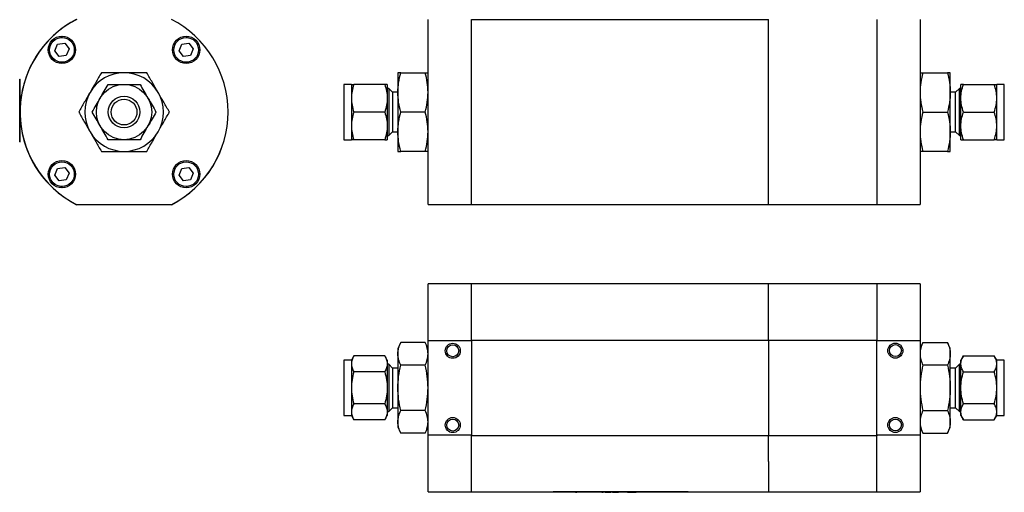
# Model space of a CAD drawing. Header units: inches. Extents: x 5.2 to 32.1, y 1.2 to 20.9.
# Tile 1 of 13: x 5.2 to 20.8, y 1.2 to 8.7. Entities that reach past the tile are written whole.
import ezdxf

# ---------------------------------------------------------------- set-up
doc = ezdxf.new("R2010")
doc.units = ezdxf.units.IN
doc.header["$MEASUREMENT"] = 0

msp = doc.modelspace()

# ---------------------------------------------------------------- linework, layer by layer
at = {"color": 7, "linetype": 'Continuous', "lineweight": 25}
for p, q in [((11.657, 5.795), (11.657, 8.74)), ((12.346, 7.267), (12.346, 8.74)), ((17.071, 8.735), (12.346, 8.735)), ((17.071, 8.436), (17.071, 8.736)), ((18.795, 8.74), (18.795, 5.795)), ((19.484, 8.74), (19.484, 5.795)), ((5.815, 8.451), (5.84, 8.472)), ((7.802, 8.472), (7.827, 8.451)), ((5.721, 8.24), (5.764, 8.345)), ((5.764, 8.345), (5.877, 8.36)), ((5.877, 8.36), (5.946, 8.27)), ((7.697, 8.24), (7.74, 8.345)), ((7.74, 8.345), (7.853, 8.36)), ((7.853, 8.36), (7.922, 8.27)), ((17.071, 5.798), (17.071, 8.436)), ((5.617, 8.248), (5.637, 8.273)), ((5.79, 8.15), (5.721, 8.24)), ((5.902, 8.165), (5.79, 8.15)), ((5.946, 8.27), (5.902, 8.165)), ((7.766, 8.15), (7.697, 8.24)), ((7.878, 8.165), (7.766, 8.15)), ((7.922, 8.27), (7.878, 8.165)), ((8.005, 8.273), (8.026, 8.248)), ((11.177, 7.892), (11.177, 7.58)), ((11.222, 7.892), (11.612, 7.892)), ((19.529, 7.892), (19.919, 7.892)), ((19.964, 7.58), (19.964, 7.892)), ((5.161, 6.792), (5.161, 7.792)), ((5.161, 7.792), (5.166, 7.792)), ((5.161, 7.695), (5.161, 7.706)), ((5.161, 7.706), (5.161, 7.706)), ((5.166, 6.792), (5.166, 7.792)), ((10.437, 7.707), (10.317, 7.707)), ((10.317, 7.707), (10.317, 6.886)), ((10.437, 7.707), (10.437, 7.487)), ((10.968, 7.707), (10.477, 7.707)), ((11.007, 7.707), (11.007, 7.487)), ((20.134, 7.487), (20.134, 7.707)), ((20.173, 7.707), (20.665, 7.707)), ((20.824, 7.707), (20.704, 7.707)), ((20.704, 7.487), (20.704, 7.707)), ((20.824, 7.648), (20.824, 7.707)), ((5.161, 7.653), (5.161, 7.653)), ((5.161, 7.634), (5.161, 7.634)), ((5.161, 7.571), (5.161, 7.634)), ((5.161, 7.571), (5.161, 7.571)), ((5.161, 7.563), (5.161, 7.567)), ((5.161, 7.563), (5.161, 7.563)), ((11.033, 7.642), (11.007, 7.642)), ((11.092, 7.583), (11.033, 7.642)), ((11.033, 7.642), (11.033, 6.943)), ((11.177, 7.583), (11.092, 7.583)), ((11.092, 7.583), (11.092, 6.994)), ((11.177, 7.58), (11.177, 6.955)), ((20.049, 7.583), (19.964, 7.583)), ((19.964, 6.955), (19.964, 7.58)), ((20.109, 7.642), (20.049, 7.583)), ((20.049, 7.541), (20.049, 7.583)), ((20.049, 6.952), (20.049, 7.541)), ((20.134, 7.642), (20.109, 7.642)), ((20.109, 7.592), (20.109, 7.642)), ((20.109, 6.892), (20.109, 7.592)), ((20.824, 6.827), (20.824, 7.648)), ((10.437, 7.487), (10.437, 7.047)), ((11.007, 7.487), (11.007, 7.047)), ((20.134, 7.047), (20.134, 7.487)), ((20.704, 7.047), (20.704, 7.487)), ((5.161, 7.32), (5.161, 7.298)), ((5.161, 7.32), (5.161, 7.32)), ((5.161, 7.298), (5.161, 7.298)), ((5.161, 7.277), (5.161, 7.298)), ((5.161, 7.277), (5.161, 7.277)), ((5.161, 7.256), (5.161, 7.277)), ((5.161, 7.256), (5.161, 7.256)), ((5.161, 7.222), (5.161, 7.256)), ((5.161, 7.222), (5.161, 7.222)), ((5.161, 7.222), (5.161, 7.192)), ((10.968, 7.267), (10.477, 7.267)), ((11.612, 7.267), (11.222, 7.267)), ((12.346, 5.798), (12.346, 7.267)), ((19.529, 7.267), (19.919, 7.267)), ((20.173, 7.267), (20.665, 7.267)), ((5.161, 7.192), (5.161, 7.192)), ((5.161, 7.177), (5.161, 7.192)), ((5.161, 7.177), (5.161, 7.177)), ((5.161, 7.177), (5.161, 7.162)), ((5.161, 7.162), (5.161, 7.162)), ((5.161, 7.132), (5.161, 7.162)), ((5.161, 7.132), (5.161, 7.132)), ((5.161, 7.099), (5.161, 7.132)), ((5.161, 7.099), (5.161, 7.099)), ((5.161, 7.077), (5.161, 7.099)), ((5.161, 7.077), (5.161, 7.056)), ((5.161, 7.077), (5.161, 7.077)), ((5.161, 7.056), (5.161, 7.056)), ((5.161, 7.056), (5.161, 7.035)), ((5.161, 7.035), (5.161, 7.035)), ((10.437, 7.047), (10.437, 6.827)), ((11.007, 7.047), (11.007, 6.827)), ((11.007, 6.892), (11.033, 6.892)), ((11.033, 6.892), (11.092, 6.952)), ((11.033, 6.943), (11.033, 6.892)), ((11.092, 6.994), (11.092, 6.952)), ((11.092, 6.952), (11.177, 6.952)), ((11.177, 6.955), (11.177, 6.642)), ((19.964, 6.642), (19.964, 6.955)), ((19.964, 6.952), (20.049, 6.952)), ((20.049, 6.952), (20.109, 6.892)), ((20.109, 6.892), (20.134, 6.892)), ((20.134, 6.827), (20.134, 7.047)), ((20.704, 6.827), (20.704, 7.047)), ((5.161, 6.792), (5.166, 6.792)), ((10.317, 6.886), (10.317, 6.827)), ((10.317, 6.827), (10.437, 6.827)), ((10.968, 6.827), (10.477, 6.827)), ((20.173, 6.827), (20.665, 6.827)), ((20.704, 6.827), (20.824, 6.827)), ((11.612, 6.642), (11.222, 6.642)), ((19.919, 6.642), (19.529, 6.642)), ((5.637, 6.262), (5.617, 6.286)), ((5.721, 6.264), (5.764, 6.369)), ((5.764, 6.369), (5.877, 6.384)), ((5.877, 6.384), (5.946, 6.294)), ((5.946, 6.294), (5.902, 6.189)), ((7.697, 6.264), (7.74, 6.369)), ((7.74, 6.369), (7.853, 6.384)), ((7.853, 6.384), (7.922, 6.294)), ((7.922, 6.294), (7.878, 6.189)), ((8.026, 6.286), (8.005, 6.262)), ((5.79, 6.174), (5.721, 6.264)), ((5.902, 6.189), (5.79, 6.174)), ((7.766, 6.174), (7.697, 6.264)), ((7.878, 6.189), (7.766, 6.174)), ((5.84, 6.063), (5.815, 6.083)), ((7.827, 6.083), (7.802, 6.063)), ((6.061, 5.798), (6.063, 5.798)), ((7.579, 5.798), (7.581, 5.798)), ((12.346, 5.795), (12.346, 5.798)), ((12.346, 5.798), (17.071, 5.798)), ((17.071, 5.799), (18.795, 5.799)), ((6.069, 5.795), (7.574, 5.795)), ((11.657, 5.795), (12.346, 5.795)), ((18.795, 5.795), (19.484, 5.795)), ((12.346, 4.536), (11.657, 4.536)), ((11.657, 3.635), (11.657, 4.536)), ((17.071, 4.536), (12.346, 4.536)), ((12.346, 3.643), (12.346, 4.536)), ((17.071, 3.643), (17.071, 4.536)), ((18.795, 4.535), (17.071, 4.535)), ((19.484, 4.536), (18.795, 4.536)), ((18.795, 4.536), (18.795, 3.635)), ((19.484, 4.536), (19.484, 3.635)), ((11.222, 3.604), (11.177, 3.507)), ((11.612, 3.604), (11.222, 3.604)), ((11.657, 3.507), (11.612, 3.604)), ((11.657, 3.635), (12.346, 3.635)), ((11.657, 2.13), (11.657, 3.635)), ((12.346, 3.635), (12.346, 3.643)), ((12.346, 3.643), (17.071, 3.643)), ((12.346, 3.64), (12.346, 3.643)), ((12.346, 3.635), (12.346, 2.13)), ((17.071, 3.643), (17.071, 2.122)), ((17.071, 3.641), (18.795, 3.641)), ((18.795, 3.635), (19.484, 3.635)), ((18.795, 2.13), (18.795, 3.635)), ((19.484, 3.635), (19.484, 2.13)), ((19.529, 3.604), (19.484, 3.507)), ((19.529, 3.604), (19.919, 3.604)), ((19.964, 3.507), (19.919, 3.604)), ((11.177, 3.507), (11.177, 3.424)), ((19.964, 3.424), (19.964, 3.507)), ((10.437, 3.322), (10.317, 3.322)), ((10.317, 3.322), (10.317, 3.102)), ((10.477, 3.391), (10.437, 3.322)), ((10.437, 3.322), (10.437, 3.264)), ((10.968, 3.391), (10.477, 3.391)), ((11.007, 3.322), (10.968, 3.391)), ((11.007, 3.322), (11.007, 3.264)), ((11.177, 3.424), (11.177, 2.882)), ((19.964, 2.882), (19.964, 3.424)), ((20.173, 3.391), (20.134, 3.322)), ((20.134, 3.264), (20.134, 3.322)), ((20.173, 3.391), (20.665, 3.391)), ((20.704, 3.322), (20.665, 3.391)), ((20.824, 3.322), (20.704, 3.322)), ((20.704, 3.264), (20.704, 3.322)), ((20.824, 2.442), (20.824, 3.322)), ((10.437, 3.264), (10.437, 2.882)), ((10.968, 3.137), (10.477, 3.137)), ((11.007, 3.264), (11.007, 2.882)), ((11.033, 3.257), (11.007, 3.257)), ((11.092, 3.198), (11.033, 3.257)), ((11.033, 3.257), (11.033, 3.07)), ((11.177, 3.198), (11.092, 3.198)), ((11.092, 3.198), (11.092, 3.04)), ((11.612, 3.243), (11.222, 3.243)), ((19.919, 3.243), (19.529, 3.243)), ((20.049, 3.198), (19.964, 3.198)), ((20.109, 3.257), (20.049, 3.198)), ((20.049, 2.567), (20.049, 3.198)), ((20.134, 3.257), (20.109, 3.257)), ((20.109, 2.507), (20.109, 3.257)), ((20.134, 2.882), (20.134, 3.264)), ((20.173, 3.137), (20.665, 3.137)), ((20.704, 2.882), (20.704, 3.264)), ((10.317, 3.102), (10.317, 2.442)), ((11.033, 3.07), (11.033, 2.507)), ((11.092, 3.04), (11.092, 2.567)), ((10.437, 2.882), (10.437, 2.501)), ((11.007, 2.882), (11.007, 2.501)), ((11.177, 2.882), (11.177, 2.341)), ((19.964, 2.341), (19.964, 2.882)), ((20.134, 2.501), (20.134, 2.882)), ((20.704, 2.501), (20.704, 2.882)), ((10.968, 2.628), (10.477, 2.628)), ((11.007, 2.507), (11.033, 2.507)), ((11.033, 2.507), (11.092, 2.567)), ((11.092, 2.567), (11.177, 2.567)), ((11.612, 2.522), (11.222, 2.522)), ((19.529, 2.522), (19.919, 2.522)), ((19.964, 2.567), (20.049, 2.567)), ((20.049, 2.567), (20.109, 2.507)), ((20.109, 2.507), (20.134, 2.507)), ((20.665, 2.628), (20.173, 2.628)), ((10.317, 2.442), (10.437, 2.442)), ((10.437, 2.501), (10.437, 2.442)), ((10.437, 2.442), (10.477, 2.374)), ((10.968, 2.374), (10.477, 2.374)), ((10.968, 2.374), (11.007, 2.442)), ((11.007, 2.501), (11.007, 2.442)), ((20.134, 2.442), (20.134, 2.501)), ((20.134, 2.442), (20.173, 2.374)), ((20.173, 2.374), (20.665, 2.374)), ((20.665, 2.374), (20.704, 2.442)), ((20.704, 2.442), (20.704, 2.501)), ((20.704, 2.442), (20.824, 2.442)), ((11.177, 2.341), (11.177, 2.257)), ((11.177, 2.257), (11.222, 2.161)), ((11.612, 2.161), (11.657, 2.257)), ((19.484, 2.257), (19.529, 2.161)), ((19.919, 2.161), (19.964, 2.257)), ((19.964, 2.257), (19.964, 2.341)), ((11.612, 2.161), (11.222, 2.161)), ((11.657, 1.229), (11.657, 2.13)), ((12.346, 2.13), (11.657, 2.13)), ((12.346, 2.122), (12.346, 2.13)), ((12.346, 2.122), (12.346, 2.125)), ((17.071, 2.122), (12.346, 2.122)), ((12.346, 1.229), (12.346, 2.122)), ((17.071, 1.713), (17.071, 2.122)), ((18.795, 2.121), (17.071, 2.121)), ((19.484, 2.13), (18.795, 2.13)), ((18.795, 2.13), (18.795, 2.121)), ((18.795, 2.122), (18.795, 2.121)), ((18.795, 1.228), (18.795, 2.121)), ((19.484, 2.13), (19.484, 1.229)), ((19.529, 2.161), (19.919, 2.161)), ((17.071, 1.713), (17.071, 1.228)), ((11.657, 1.229), (12.346, 1.229)), ((12.346, 1.229), (17.071, 1.229)), ((13.647, 1.223), (13.647, 1.228)), ((15.797, 1.228), (13.647, 1.228)), ((15.797, 1.223), (13.647, 1.223)), ((13.722, 1.223), (13.722, 1.222)), ((13.961, 1.222), (13.722, 1.222)), ((13.961, 1.222), (13.961, 1.223)), ((13.982, 1.222), (13.961, 1.222)), ((13.982, 1.222), (13.982, 1.223)), ((14.003, 1.222), (13.982, 1.222)), ((14.003, 1.223), (14.003, 1.222)), ((14.003, 1.222), (14.024, 1.222)), ((14.024, 1.222), (14.024, 1.223)), ((14.167, 1.222), (14.024, 1.222)), ((14.167, 1.223), (14.167, 1.222)), ((14.168, 1.222), (14.168, 1.223)), ((14.168, 1.222), (14.168, 1.223)), ((14.18, 1.222), (14.168, 1.222)), ((14.168, 1.222), (14.168, 1.222)), ((14.18, 1.222), (14.18, 1.223)), ((14.183, 1.222), (14.18, 1.222)), ((14.183, 1.222), (14.183, 1.223)), ((14.3, 1.222), (14.3, 1.223)), ((14.323, 1.222), (14.3, 1.222)), ((14.323, 1.222), (14.323, 1.223)), ((14.37, 1.222), (14.323, 1.222)), ((14.37, 1.222), (14.37, 1.223)), ((14.39, 1.222), (14.37, 1.222)), ((14.39, 1.222), (14.39, 1.223)), ((14.421, 1.222), (14.421, 1.223)), ((14.421, 1.222), (14.443, 1.222)), ((14.443, 1.222), (14.443, 1.223)), ((14.474, 1.223), (14.474, 1.222)), ((14.474, 1.222), (14.496, 1.222)), ((14.496, 1.222), (14.496, 1.223)), ((14.496, 1.222), (14.544, 1.222)), ((14.544, 1.222), (14.544, 1.223)), ((14.544, 1.222), (14.564, 1.222)), ((14.564, 1.222), (14.564, 1.223)), ((14.593, 1.222), (14.593, 1.223)), ((14.593, 1.222), (14.616, 1.222)), ((14.616, 1.223), (14.616, 1.222)), ((14.616, 1.222), (14.618, 1.222)), ((14.618, 1.222), (14.618, 1.223)), ((14.618, 1.222), (14.619, 1.222)), ((14.619, 1.222), (14.619, 1.223)), ((14.619, 1.222), (14.635, 1.222)), ((14.635, 1.222), (14.635, 1.223)), ((14.635, 1.222), (14.666, 1.222)), ((14.666, 1.222), (14.666, 1.223)), ((14.666, 1.222), (14.687, 1.222)), ((14.687, 1.222), (14.687, 1.223)), ((14.716, 1.223), (14.716, 1.222)), ((14.735, 1.222), (14.716, 1.222)), ((14.735, 1.222), (14.735, 1.223)), ((14.745, 1.222), (14.735, 1.222)), ((14.745, 1.222), (14.745, 1.223)), ((14.8, 1.222), (14.745, 1.222)), ((14.8, 1.222), (14.8, 1.223)), ((14.81, 1.222), (14.8, 1.222)), ((14.81, 1.222), (14.81, 1.223)), ((14.828, 1.222), (14.81, 1.222)), ((14.828, 1.222), (14.828, 1.223)), ((14.828, 1.222), (14.857, 1.222)), ((14.857, 1.222), (14.857, 1.223)), ((14.857, 1.222), (14.875, 1.222)), ((14.875, 1.222), (14.875, 1.223)), ((14.875, 1.222), (14.896, 1.222)), ((14.896, 1.222), (14.896, 1.223)), ((14.896, 1.222), (14.918, 1.222)), ((14.918, 1.222), (14.918, 1.223)), ((14.918, 1.222), (14.936, 1.222)), ((14.936, 1.222), (14.936, 1.223)), ((14.936, 1.222), (14.97, 1.222)), ((14.97, 1.222), (14.97, 1.223)), ((15.101, 1.223), (15.101, 1.222)), ((15.276, 1.222), (15.101, 1.222)), ((15.276, 1.222), (15.276, 1.223)), ((15.797, 1.228), (15.797, 1.223)), ((17.071, 1.228), (18.795, 1.228)), ((18.795, 1.229), (19.484, 1.229))]:
    msp.add_line(p, q, dxfattribs=at)
for centre, radius in [((5.833, 8.256), 0.217), ((7.81, 8.256), 0.217), ((5.833, 8.255), 0.197), ((7.809, 8.255), 0.197), ((6.821, 7.267), 0.44), ((6.821, 7.267), 0.25), ((6.821, 7.267), 0.205), ((5.833, 6.279), 0.217), ((5.833, 6.279), 0.197), ((7.81, 6.279), 0.217), ((7.809, 6.279), 0.197), ((12.05, 3.472), 0.12), ((12.05, 3.472), 0.0953), ((19.091, 3.474), 0.12), ((19.091, 3.474), 0.0953), ((12.05, 2.291), 0.12), ((12.05, 2.291), 0.0953), ((19.091, 2.292), 0.12), ((19.091, 2.292), 0.0953)]:
    msp.add_circle(centre, radius, dxfattribs=at)
for centre, radius, start, end in [((6.82, 7.267), 1.654, 117.3651, 225.0262), ((6.821, 7.267), 1.654, 117.0669, 242.9331), ((6.821, 7.267), 1.654, 297.0669, 62.9331), ((6.821, 7.267), 0.625, 90, 150), ((6.821, 7.267), 0.625, 30, 90), ((6.821, 7.267), 0.625, 150, 210), ((6.821, 7.267), 0.625, 330, 30), ((6.821, 7.266), 1.654, 179.9814, 242.6349), ((6.821, 7.266), 1.654, 297.3651, 0.0185), ((6.821, 7.267), 0.625, 210, 270), ((6.821, 7.267), 0.625, 270, 330)]:
    msp.add_arc(centre, radius, start, end, dxfattribs=at)
for points in [[(6.46, 7.892), (6.431, 7.841), (6.401, 7.789), (6.341, 7.685), (6.31, 7.633), (6.28, 7.58)], [(6.821, 7.892), (6.76, 7.892), (6.7, 7.892), (6.579, 7.892), (6.52, 7.892), (6.46, 7.892)], [(7.182, 7.892), (7.123, 7.892), (7.063, 7.892), (6.943, 7.892), (6.882, 7.892), (6.821, 7.892)], [(7.362, 7.58), (7.332, 7.633), (7.302, 7.685), (7.242, 7.789), (7.212, 7.841), (7.182, 7.892)], [(11.177, 7.58), (11.177, 7.633), (11.182, 7.685), (11.197, 7.789), (11.209, 7.841), (11.222, 7.892)], [(11.222, 7.892), (11.209, 7.892), (11.197, 7.892), (11.182, 7.892), (11.177, 7.892), (11.177, 7.892)], [(11.657, 7.58), (11.657, 7.633), (11.653, 7.685), (11.637, 7.789), (11.626, 7.841), (11.612, 7.892)], [(11.612, 7.892), (11.626, 7.892), (11.637, 7.892), (11.653, 7.892), (11.657, 7.892), (11.657, 7.892)], [(19.529, 7.892), (19.515, 7.841), (19.504, 7.789), (19.488, 7.685), (19.484, 7.633), (19.484, 7.58)], [(19.484, 7.892), (19.484, 7.892), (19.488, 7.892), (19.504, 7.892), (19.515, 7.892), (19.529, 7.892)], [(19.919, 7.892), (19.933, 7.841), (19.944, 7.789), (19.96, 7.685), (19.964, 7.633), (19.964, 7.58)], [(19.964, 7.892), (19.964, 7.892), (19.96, 7.892), (19.944, 7.892), (19.933, 7.892), (19.919, 7.892)], [(6.44, 7.487), (6.462, 7.525), (6.483, 7.562), (6.526, 7.635), (6.546, 7.671), (6.567, 7.707)], [(6.567, 7.707), (6.609, 7.707), (6.651, 7.707), (6.735, 7.707), (6.778, 7.707), (6.821, 7.707)], [(6.821, 7.707), (6.865, 7.707), (6.907, 7.707), (6.992, 7.707), (7.034, 7.707), (7.075, 7.707)], [(7.075, 7.707), (7.096, 7.671), (7.117, 7.635), (7.159, 7.562), (7.181, 7.525), (7.202, 7.487)], [(10.477, 7.707), (10.465, 7.671), (10.455, 7.635), (10.441, 7.562), (10.437, 7.525), (10.437, 7.487)], [(10.437, 7.707), (10.437, 7.707), (10.441, 7.707), (10.455, 7.707), (10.465, 7.707), (10.477, 7.707)], [(10.968, 7.707), (10.98, 7.671), (10.99, 7.635), (11.004, 7.562), (11.007, 7.525), (11.007, 7.487)], [(11.007, 7.707), (11.007, 7.707), (11.004, 7.707), (10.99, 7.707), (10.98, 7.707), (10.968, 7.707)], [(20.134, 7.487), (20.134, 7.525), (20.138, 7.562), (20.152, 7.635), (20.161, 7.671), (20.173, 7.707)], [(20.173, 7.707), (20.161, 7.707), (20.152, 7.707), (20.138, 7.707), (20.134, 7.707), (20.134, 7.707)], [(20.704, 7.487), (20.704, 7.525), (20.7, 7.562), (20.687, 7.635), (20.677, 7.671), (20.665, 7.707)], [(20.665, 7.707), (20.677, 7.707), (20.687, 7.707), (20.7, 7.707), (20.704, 7.707), (20.704, 7.707)], [(6.28, 7.58), (6.249, 7.527), (6.219, 7.474), (6.159, 7.37), (6.129, 7.319), (6.1, 7.267)], [(7.543, 7.267), (7.513, 7.319), (7.483, 7.37), (7.423, 7.474), (7.393, 7.527), (7.362, 7.58)], [(11.222, 7.267), (11.209, 7.319), (11.197, 7.37), (11.182, 7.474), (11.177, 7.527), (11.177, 7.58)], [(11.612, 7.267), (11.626, 7.319), (11.637, 7.37), (11.653, 7.474), (11.657, 7.527), (11.657, 7.58)], [(19.484, 7.58), (19.484, 7.527), (19.488, 7.474), (19.504, 7.37), (19.515, 7.319), (19.529, 7.267)], [(19.964, 7.58), (19.964, 7.527), (19.96, 7.474), (19.944, 7.37), (19.933, 7.319), (19.919, 7.267)], [(6.313, 7.267), (6.334, 7.303), (6.355, 7.339), (6.397, 7.413), (6.418, 7.45), (6.44, 7.487)], [(7.202, 7.487), (7.224, 7.45), (7.245, 7.413), (7.288, 7.339), (7.309, 7.303), (7.329, 7.267)], [(10.437, 7.487), (10.437, 7.45), (10.441, 7.413), (10.455, 7.339), (10.465, 7.303), (10.477, 7.267)], [(11.007, 7.487), (11.007, 7.45), (11.004, 7.413), (10.99, 7.339), (10.98, 7.303), (10.968, 7.267)], [(20.173, 7.267), (20.161, 7.303), (20.152, 7.339), (20.138, 7.413), (20.134, 7.45), (20.134, 7.487)], [(20.665, 7.267), (20.677, 7.303), (20.687, 7.339), (20.7, 7.413), (20.704, 7.45), (20.704, 7.487)], [(6.1, 7.267), (6.129, 7.216), (6.159, 7.164), (6.219, 7.06), (6.249, 7.008), (6.28, 6.955)], [(6.44, 7.047), (6.418, 7.085), (6.397, 7.122), (6.355, 7.195), (6.334, 7.231), (6.313, 7.267)], [(7.329, 7.267), (7.309, 7.231), (7.288, 7.195), (7.245, 7.122), (7.224, 7.085), (7.202, 7.047)], [(7.362, 6.955), (7.393, 7.008), (7.423, 7.06), (7.483, 7.164), (7.513, 7.216), (7.543, 7.267)], [(10.477, 7.267), (10.465, 7.231), (10.455, 7.195), (10.441, 7.122), (10.437, 7.085), (10.437, 7.047)], [(10.968, 7.267), (10.98, 7.231), (10.99, 7.195), (11.004, 7.122), (11.007, 7.085), (11.007, 7.047)], [(11.177, 6.955), (11.177, 7.008), (11.182, 7.06), (11.197, 7.164), (11.209, 7.216), (11.222, 7.267)], [(11.657, 6.955), (11.657, 7.008), (11.653, 7.06), (11.637, 7.164), (11.626, 7.216), (11.612, 7.267)], [(19.529, 7.267), (19.515, 7.216), (19.504, 7.164), (19.488, 7.06), (19.484, 7.008), (19.484, 6.955)], [(19.919, 7.267), (19.933, 7.216), (19.944, 7.164), (19.96, 7.06), (19.964, 7.008), (19.964, 6.955)], [(20.134, 7.047), (20.134, 7.085), (20.138, 7.122), (20.152, 7.195), (20.161, 7.231), (20.173, 7.267)], [(20.704, 7.047), (20.704, 7.085), (20.7, 7.122), (20.687, 7.195), (20.677, 7.231), (20.665, 7.267)], [(6.28, 6.955), (6.31, 6.902), (6.341, 6.849), (6.401, 6.745), (6.431, 6.694), (6.46, 6.642)], [(6.567, 6.827), (6.546, 6.863), (6.526, 6.899), (6.483, 6.973), (6.462, 7.01), (6.44, 7.047)], [(7.202, 7.047), (7.181, 7.01), (7.159, 6.973), (7.117, 6.899), (7.096, 6.863), (7.075, 6.827)], [(7.182, 6.642), (7.212, 6.694), (7.242, 6.745), (7.302, 6.849), (7.332, 6.902), (7.362, 6.955)], [(10.437, 7.047), (10.437, 7.01), (10.441, 6.973), (10.455, 6.899), (10.465, 6.863), (10.477, 6.827)], [(11.007, 7.047), (11.007, 7.01), (11.004, 6.973), (10.99, 6.899), (10.98, 6.863), (10.968, 6.827)], [(11.222, 6.642), (11.209, 6.694), (11.197, 6.745), (11.182, 6.849), (11.177, 6.902), (11.177, 6.955)], [(11.612, 6.642), (11.626, 6.694), (11.637, 6.745), (11.653, 6.849), (11.657, 6.902), (11.657, 6.955)], [(19.484, 6.955), (19.484, 6.902), (19.488, 6.849), (19.504, 6.745), (19.515, 6.694), (19.529, 6.642)], [(19.964, 6.955), (19.964, 6.902), (19.96, 6.849), (19.944, 6.745), (19.933, 6.694), (19.919, 6.642)], [(20.173, 6.827), (20.161, 6.863), (20.152, 6.899), (20.138, 6.973), (20.134, 7.01), (20.134, 7.047)], [(20.665, 6.827), (20.677, 6.863), (20.687, 6.899), (20.7, 6.973), (20.704, 7.01), (20.704, 7.047)], [(6.821, 6.827), (6.778, 6.827), (6.735, 6.827), (6.651, 6.827), (6.609, 6.827), (6.567, 6.827)], [(7.075, 6.827), (7.034, 6.827), (6.992, 6.827), (6.907, 6.827), (6.865, 6.827), (6.821, 6.827)], [(10.477, 6.827), (10.465, 6.827), (10.455, 6.827), (10.441, 6.827), (10.437, 6.827), (10.437, 6.827)], [(10.968, 6.827), (10.98, 6.827), (10.99, 6.827), (11.004, 6.827), (11.007, 6.827), (11.007, 6.827)], [(20.134, 6.827), (20.134, 6.827), (20.138, 6.827), (20.152, 6.827), (20.161, 6.827), (20.173, 6.827)], [(20.704, 6.827), (20.704, 6.827), (20.7, 6.827), (20.687, 6.827), (20.677, 6.827), (20.665, 6.827)], [(6.46, 6.642), (6.52, 6.642), (6.579, 6.642), (6.7, 6.642), (6.76, 6.642), (6.821, 6.642)], [(6.821, 6.642), (6.882, 6.642), (6.943, 6.642), (7.063, 6.642), (7.123, 6.642), (7.182, 6.642)], [(11.177, 6.642), (11.177, 6.642), (11.182, 6.642), (11.197, 6.642), (11.209, 6.642), (11.222, 6.642)], [(11.657, 6.642), (11.657, 6.642), (11.653, 6.642), (11.637, 6.642), (11.626, 6.642), (11.612, 6.642)], [(19.529, 6.642), (19.515, 6.642), (19.504, 6.642), (19.488, 6.642), (19.484, 6.642), (19.484, 6.642)], [(19.919, 6.642), (19.933, 6.642), (19.944, 6.642), (19.96, 6.642), (19.964, 6.642), (19.964, 6.642)], [(11.177, 3.424), (11.177, 3.454), (11.182, 3.485), (11.197, 3.545), (11.209, 3.575), (11.222, 3.604)], [(11.657, 3.424), (11.657, 3.454), (11.653, 3.485), (11.637, 3.545), (11.626, 3.575), (11.612, 3.604)], [(19.529, 3.604), (19.515, 3.575), (19.504, 3.545), (19.488, 3.485), (19.484, 3.454), (19.484, 3.424)], [(19.919, 3.604), (19.933, 3.575), (19.944, 3.545), (19.96, 3.485), (19.964, 3.454), (19.964, 3.424)], [(10.477, 3.391), (10.465, 3.37), (10.455, 3.349), (10.441, 3.307), (10.437, 3.285), (10.437, 3.264)], [(10.968, 3.391), (10.98, 3.37), (10.99, 3.349), (11.004, 3.307), (11.007, 3.285), (11.007, 3.264)], [(11.222, 3.243), (11.209, 3.273), (11.197, 3.303), (11.182, 3.363), (11.177, 3.393), (11.177, 3.424)], [(11.612, 3.243), (11.626, 3.273), (11.637, 3.303), (11.653, 3.363), (11.657, 3.393), (11.657, 3.424)], [(19.484, 3.424), (19.484, 3.393), (19.488, 3.363), (19.504, 3.303), (19.515, 3.273), (19.529, 3.243)], [(19.964, 3.424), (19.964, 3.393), (19.96, 3.363), (19.944, 3.303), (19.933, 3.273), (19.919, 3.243)], [(20.134, 3.264), (20.134, 3.285), (20.138, 3.307), (20.152, 3.349), (20.161, 3.37), (20.173, 3.391)], [(20.704, 3.264), (20.704, 3.285), (20.7, 3.307), (20.687, 3.349), (20.677, 3.37), (20.665, 3.391)], [(10.437, 3.264), (10.437, 3.242), (10.441, 3.22), (10.455, 3.178), (10.465, 3.157), (10.477, 3.137)], [(10.477, 3.137), (10.465, 3.095), (10.455, 3.053), (10.441, 2.969), (10.437, 2.926), (10.437, 2.882)], [(11.007, 3.264), (11.007, 3.242), (11.004, 3.22), (10.99, 3.178), (10.98, 3.157), (10.968, 3.137)], [(10.968, 3.137), (10.98, 3.095), (10.99, 3.053), (11.004, 2.969), (11.007, 2.926), (11.007, 2.882)], [(11.177, 2.882), (11.177, 2.944), (11.182, 3.004), (11.197, 3.124), (11.209, 3.184), (11.222, 3.243)], [(11.657, 2.882), (11.657, 2.944), (11.653, 3.004), (11.637, 3.124), (11.626, 3.184), (11.612, 3.243)], [(19.529, 3.243), (19.515, 3.184), (19.504, 3.124), (19.488, 3.004), (19.484, 2.944), (19.484, 2.882)], [(19.919, 3.243), (19.933, 3.184), (19.944, 3.124), (19.96, 3.004), (19.964, 2.944), (19.964, 2.882)], [(20.173, 3.137), (20.161, 3.157), (20.152, 3.178), (20.138, 3.22), (20.134, 3.242), (20.134, 3.264)], [(20.134, 2.882), (20.134, 2.926), (20.138, 2.969), (20.152, 3.053), (20.161, 3.095), (20.173, 3.137)], [(20.665, 3.137), (20.677, 3.157), (20.687, 3.178), (20.7, 3.22), (20.704, 3.242), (20.704, 3.264)], [(20.704, 2.882), (20.704, 2.926), (20.7, 2.969), (20.687, 3.053), (20.677, 3.095), (20.665, 3.137)], [(10.437, 2.882), (10.437, 2.839), (10.441, 2.796), (10.455, 2.712), (10.465, 2.67), (10.477, 2.628)], [(11.007, 2.882), (11.007, 2.839), (11.004, 2.796), (10.99, 2.712), (10.98, 2.67), (10.968, 2.628)], [(11.222, 2.522), (11.209, 2.581), (11.197, 2.641), (11.182, 2.761), (11.177, 2.821), (11.177, 2.882)], [(11.612, 2.522), (11.626, 2.581), (11.637, 2.641), (11.653, 2.761), (11.657, 2.821), (11.657, 2.882)], [(19.484, 2.882), (19.484, 2.821), (19.488, 2.761), (19.504, 2.641), (19.515, 2.581), (19.529, 2.522)], [(19.964, 2.882), (19.964, 2.821), (19.96, 2.761), (19.944, 2.641), (19.933, 2.581), (19.919, 2.522)], [(20.173, 2.628), (20.161, 2.67), (20.152, 2.712), (20.138, 2.796), (20.134, 2.839), (20.134, 2.882)], [(20.665, 2.628), (20.677, 2.67), (20.687, 2.712), (20.7, 2.796), (20.704, 2.839), (20.704, 2.882)], [(10.477, 2.628), (10.465, 2.608), (10.455, 2.587), (10.441, 2.545), (10.437, 2.523), (10.437, 2.501)], [(10.968, 2.628), (10.98, 2.608), (10.99, 2.587), (11.004, 2.545), (11.007, 2.523), (11.007, 2.501)], [(11.177, 2.341), (11.177, 2.372), (11.182, 2.402), (11.197, 2.462), (11.209, 2.492), (11.222, 2.522)], [(11.657, 2.341), (11.657, 2.372), (11.653, 2.402), (11.637, 2.462), (11.626, 2.492), (11.612, 2.522)], [(19.529, 2.522), (19.515, 2.492), (19.504, 2.462), (19.488, 2.402), (19.484, 2.372), (19.484, 2.341)], [(19.919, 2.522), (19.933, 2.492), (19.944, 2.462), (19.96, 2.402), (19.964, 2.372), (19.964, 2.341)], [(20.134, 2.501), (20.134, 2.523), (20.138, 2.545), (20.152, 2.587), (20.161, 2.608), (20.173, 2.628)], [(20.704, 2.501), (20.704, 2.523), (20.7, 2.545), (20.687, 2.587), (20.677, 2.608), (20.665, 2.628)], [(10.437, 2.501), (10.437, 2.48), (10.441, 2.458), (10.455, 2.416), (10.465, 2.395), (10.477, 2.374)], [(11.007, 2.501), (11.007, 2.48), (11.004, 2.458), (10.99, 2.416), (10.98, 2.395), (10.968, 2.374)], [(20.173, 2.374), (20.161, 2.395), (20.152, 2.416), (20.138, 2.458), (20.134, 2.48), (20.134, 2.501)], [(20.665, 2.374), (20.677, 2.395), (20.687, 2.416), (20.7, 2.458), (20.704, 2.48), (20.704, 2.501)], [(11.222, 2.161), (11.209, 2.19), (11.197, 2.22), (11.182, 2.28), (11.177, 2.311), (11.177, 2.341)], [(11.612, 2.161), (11.626, 2.19), (11.637, 2.22), (11.653, 2.28), (11.657, 2.311), (11.657, 2.341)], [(19.484, 2.341), (19.484, 2.311), (19.488, 2.28), (19.504, 2.22), (19.515, 2.19), (19.529, 2.161)], [(19.964, 2.341), (19.964, 2.311), (19.96, 2.28), (19.944, 2.22), (19.933, 2.19), (19.919, 2.161)]]:
    msp.add_open_spline(points, degree=3, knots=[0, 0, 0, 0, 0.5, 0.5, 1, 1, 1, 1], dxfattribs=at)

doc.saveas('drawing.dxf')
